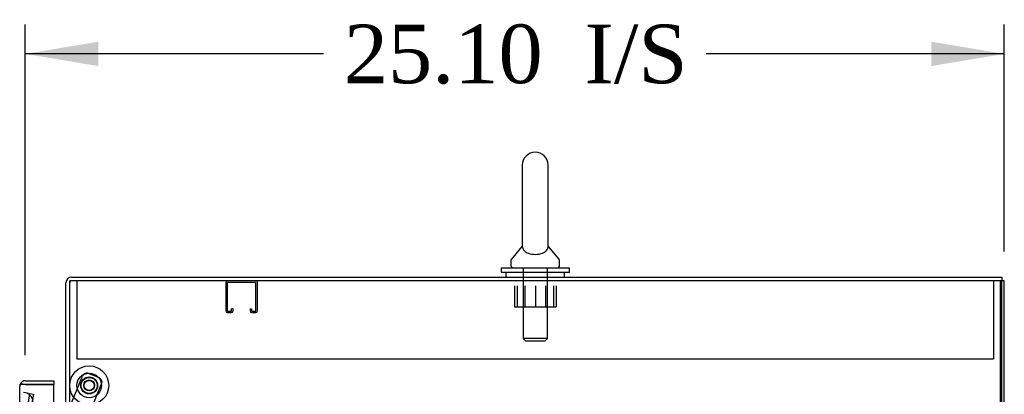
# Model space of a CAD drawing. Header units: inches. Extents: x 1 to 299, y -2 to 199.
# Tile 7 of 11: x 142 to 168, y 132 to 142. Entities that reach past the tile are written whole.
import ezdxf
from ezdxf.enums import TextEntityAlignment as Align
from ezdxf.lldxf.tags import DXFTag

# ---------------------------------------------------------------- set-up
doc = ezdxf.new("R2010")
doc.units = ezdxf.units.IN
doc.header["$MEASUREMENT"] = 0
for name, color, linetype in [('COM50677-1', 7, 'Continuous'), ('COM70215', 7, 'Continuous'), ('COM70220', 7, 'Continuous'), ('COM70757-2', 7, 'Continuous'), ('COM70763-2', 7, 'Continuous'), ('COM70764-7', 7, 'Continuous'), ('COM70839-3', 7, 'Continuous'), ('COM71206-4', 7, 'Continuous'), ('Default', 7, 'Continuous'), ('NTS18024', 7, 'Continuous'), ('ROL87452', 7, 'Continuous'), ('RVT17786', 7, 'Continuous'), ('SCS86415', 7, 'Continuous'), ('WAF25376', 7, 'Continuous'), ('WAF25377', 7, 'Continuous'), ('WAM254785', 7, 'Continuous')]:
    doc.layers.add(name, color=color, linetype=linetype)
doc.styles.add('SEACAD_Times_New_Roman', font='times.ttf')
tags = doc.linetypes.add('HIDDEN2', pattern=[0.1875, 0.125, -0.0625]).pattern_tags.tags
tags[6:7] = [DXFTag(74, 4), DXFTag(75, 0), DXFTag(340, '0'), DXFTag(46, 0.0), DXFTag(50, 0.0), DXFTag(44, 0.0), DXFTag(45, 0.0)]
tags[4:5] = [DXFTag(74, 4), DXFTag(75, 0), DXFTag(340, '0'), DXFTag(46, 0.0), DXFTag(50, 0.0), DXFTag(44, 0.0), DXFTag(45, 0.0)]
doc.dimstyles.new('HAMMOND_(STH_-_300x200)', dxfattribs={"dimtxt": 1.5, "dimasz": 1.875, "dimexe": 0.75, "dimexo": 0.75, "dimgap": 0.375, "dimtad": 0, "dimtih": 1, "dimtoh": 1, "dimzin": 0, "dimdsep": 46, "dimtxsty": 'SEACAD_Times_New_Roman', "dimblk1": '_SE_FILLED', "dimblk2": '_SE_FILLED', "dimsah": 1, "dimcen": 0.75, "dimadec": 0, "dimazin": 0, "dimtfac": 0.8, "dimtofl": 0, "dimtmove": 0, "dimatfit": 3, "dimfxl": 1, "dimtolj": 1, "dimtzin": 0, "dimarcsym": 0})

# ---------------------------------------------------------------- blocks, each defined once
blk = doc.blocks.new('SE3')
at = {"layer": 'COM50677-1', "color": 7, "linetype": 'HIDDEN2'}
for p, q in [((143.856, 135.304), (143.856, 135.119)), ((143.856, 135.119), (143.856, 133.304)), ((167.356, 135.304), (167.356, 135.119)), ((167.356, 135.119), (167.356, 133.304)), ((143.856, 133.304), (167.356, 133.304))]:
    blk.add_line(p, q, dxfattribs=at)
at = {"layer": 'COM70215', "color": 7, "linetype": 'HIDDEN2'}
for p, q in [((147.669, 135.261), (147.669, 134.534)), ((147.709, 135.261), (147.709, 134.534)), ((148.439, 135.264), (147.712, 135.264)), ((148.442, 134.534), (148.442, 135.261)), ((148.482, 134.534), (148.482, 135.261)), ((147.817, 134.534), (147.817, 134.585)), ((147.857, 134.585), (147.817, 134.585)), ((147.857, 134.534), (147.857, 134.585)), ((148.294, 134.585), (148.294, 134.534)), ((148.294, 134.585), (148.334, 134.585)), ((148.334, 134.585), (148.334, 134.534)), ((147.712, 134.531), (147.814, 134.531)), ((147.712, 134.491), (147.814, 134.491)), ((148.337, 134.531), (148.439, 134.531)), ((148.337, 134.491), (148.439, 134.491))]:
    blk.add_line(p, q, dxfattribs=at)
for centre, radius, start, end in [((147.712, 135.261), 0.043, 90, 180), ((147.712, 135.261), 0.003, 90, 180), ((148.439, 135.261), 0.043, 0, 90), ((148.439, 135.261), 0.003, 0, 90), ((147.712, 134.534), 0.043, 180, 270), ((147.712, 134.534), 0.003, 180, 270), ((147.814, 134.534), 0.003, 270, 0), ((147.814, 134.534), 0.043, 270, 0), ((148.337, 134.534), 0.043, 180, 270), ((148.337, 134.534), 0.003, 180, 270), ((148.439, 134.534), 0.003, 270, 0), ((148.439, 134.534), 0.043, 270, 0)]:
    blk.add_arc(centre, radius, start, end, dxfattribs=at)
at = {"layer": 'COM70220', "color": 7, "linetype": 'HIDDEN2'}
blk.add_arc((142.482, 132.194), 0.25, 0, 90, dxfattribs=at)
at = {"layer": 'COM70757-2', "color": 7, "linetype": 'Continuous'}
for p, q in [((142.387, 132.602), (142.387, 132.602)), ((142.387, 132.602), (142.387, 132.602)), ((142.387, 132.601), (142.387, 132.602)), ((142.387, 70.355), (142.387, 132.601)), ((142.467, 132.65), (142.417, 132.688)), ((142.53, 132.649), (142.417, 132.649)), ((142.53, 132.65), (142.467, 132.65)), ((142.53, 132.744), (143.262, 132.744)), ((142.53, 132.65), (142.53, 132.649)), ((142.53, 132.649), (143.262, 132.649)), ((143.262, 132.649), (142.53, 132.649)), ((143.262, 132.744), (143.262, 132.649)), ((143.262, 70.307), (143.262, 132.649))]:
    blk.add_line(p, q, dxfattribs=at)
for start, end in [(142.4964, 179.8439), (179.9238, 180), (90, 142.4964)]:
    blk.add_arc((142.53, 132.601), 0.143, start, end, dxfattribs=at)
blk.add_open_spline([(142.417, 132.649), (142.407, 132.641), (142.4, 132.633), (142.392, 132.621), (142.39, 132.617), (142.388, 132.61), (142.387, 132.606), (142.387, 132.602)], degree=3, knots=[0, 0, 0, 0, 0.5, 0.5, 0.75, 0.75, 1, 1, 1, 1], dxfattribs=at)
at = {"layer": 'COM70763-2', "color": 7, "linetype": 'HIDDEN2'}
blk.add_line((167.539, 63.434), (167.539, 135.304), dxfattribs=at)
at = {"layer": 'COM70763-2', "color": 7, "linetype": 'Continuous'}
for p, q in [((167.634, 135.304), (167.574, 135.304)), ((167.634, 63.434), (167.634, 135.304))]:
    blk.add_line(p, q, dxfattribs=at)
at = {"layer": 'COM70764-7', "color": 7, "linetype": 'Continuous'}
for p, q in [((143.717, 135.399), (167.574, 135.399)), ((167.574, 135.399), (167.574, 135.304)), ((143.574, 132.054), (143.574, 135.256))]:
    blk.add_line(p, q, dxfattribs=at)
at = {"layer": 'COM70764-7', "color": 7, "linetype": 'HIDDEN2'}
for p, q in [((142.609, 132.192), (142.649, 132.421)), ((142.649, 132.421), (142.743, 132.404)), ((142.743, 132.404), (142.702, 132.176))]:
    blk.add_line(p, q, dxfattribs=at)
at = {"layer": 'COM70764-7', "color": 7, "linetype": 'Continuous'}
blk.add_arc((143.717, 135.256), 0.143, 90, 180, dxfattribs=at)
at = {"layer": 'COM70764-7', "color": 7, "linetype": 'HIDDEN2'}
blk.add_arc((143.717, 135.256), 0.048, 90, 180, dxfattribs=at)
at = {"layer": 'COM70839-3', "color": 7, "linetype": 'HIDDEN2'}
for p, q in [((143.662, 132.054), (143.998, 132.866)), ((144.161, 132.934), (144.421, 132.826)), ((143.389, 130.006), (144.488, 132.663))]:
    blk.add_line(p, q, dxfattribs=at)
blk.add_circle((144.169, 132.626), 0.129, dxfattribs=at)
for centre, start, end in [((144.113, 132.818), 67.5155, 157.5155), ((144.373, 132.711), 337.5155, 67.5155)]:
    blk.add_arc(centre, 0.125, start, end, dxfattribs=at)
at = {"layer": 'COM71206-4', "color": 7, "linetype": 'Continuous'}
for p, q in [((167.574, 135.304), (143.669, 135.304)), ((143.669, 132.054), (143.669, 135.304)), ((167.574, 63.434), (167.574, 135.304))]:
    blk.add_line(p, q, dxfattribs=at)
at = {"layer": 'NTS18024', "color": 7, "linetype": 'HIDDEN2'}
for p, q in [((155.071, 135.179), (155.071, 134.634)), ((155.141, 135.179), (155.141, 134.634)), ((155.343, 135.179), (155.343, 134.634)), ((155.61, 135.179), (155.61, 134.634)), ((155.869, 135.179), (155.869, 134.634)), ((156.071, 135.179), (156.071, 134.634)), ((156.144, 135.179), (156.144, 134.634)), ((155.071, 134.634), (155.343, 134.634)), ((155.343, 134.634), (155.869, 134.634)), ((155.869, 134.634), (156.144, 134.634))]:
    blk.add_line(p, q, dxfattribs=at)
at = {"layer": 'ROL87452', "color": 7, "linetype": 'HIDDEN2'}
for radius in [0.5, 0.206]:
    blk.add_circle((144.169, 132.626), radius, dxfattribs=at)
at = {"layer": 'RVT17786', "color": 7, "linetype": 'HIDDEN2'}
blk.add_circle((144.169, 132.626), 0.217, dxfattribs=at)
at = {"layer": 'SCS86415', "color": 7, "linetype": 'Continuous'}
for p, q in [((155.275, 138.264), (155.275, 136.193)), ((155.937, 136.193), (155.937, 138.264)), ((155.266, 136.184), (154.995, 135.857)), ((156.217, 135.857), (155.946, 136.184)), ((154.981, 135.819), (154.981, 135.699)), ((156.231, 135.699), (156.231, 135.819))]:
    blk.add_line(p, q, dxfattribs=at)
at = {"layer": 'SCS86415', "color": 7, "linetype": 'HIDDEN2'}
for p, q in [((155.294, 135.639), (155.294, 133.824)), ((155.918, 133.824), (155.918, 135.639)), ((155.918, 133.824), (155.294, 133.824)), ((155.294, 133.824), (155.354, 133.764)), ((155.858, 133.764), (155.918, 133.824)), ((155.354, 133.764), (155.858, 133.764))]:
    blk.add_line(p, q, dxfattribs=at)
at = {"layer": 'SCS86415', "color": 7, "linetype": 'Continuous'}
for centre, radius, start, end in [((155.606, 138.264), 0.331, 0, 180), ((155.041, 135.819), 0.06, 140.3214, 180), ((156.171, 135.819), 0.06, 0, 39.6786), ((155.041, 135.699), 0.06, 180, 270), ((156.171, 135.699), 0.06, 270, 0)]:
    blk.add_arc(centre, radius, start, end, dxfattribs=at)
blk.add_open_spline([(155.275, 136.203), (155.275, 136.198), (155.274, 136.178), (155.285, 136.131), (155.298, 136.103), (155.348, 136.05), (155.385, 136.026), (155.486, 135.99), (155.55, 135.98), (155.68, 135.982), (155.742, 135.994), (155.839, 136.032), (155.873, 136.058), (155.919, 136.111), (155.93, 136.139), (155.938, 136.182), (155.937, 136.198), (155.937, 136.203)], degree=3, knots=[0.1938591, 0.1938591, 0.1938591, 0.1938591, 0.25, 0.25, 0.3125, 0.3125, 0.375, 0.375, 0.4375, 0.4375, 0.5, 0.5, 0.5625, 0.5625, 0.625, 0.625, 0.6750967, 0.6750967, 0.6750967, 0.6750967], dxfattribs=at)
at = {"layer": 'WAF25376', "color": 7, "linetype": 'HIDDEN2'}
for radius in [0.315, 0.14]:
    blk.add_circle((144.169, 132.626), radius, dxfattribs=at)
at = {"layer": 'WAF25377', "color": 7, "linetype": 'Continuous'}
for p, q in [((154.731, 135.639), (156.481, 135.639)), ((154.731, 135.639), (154.731, 135.524)), ((156.481, 135.524), (156.481, 135.639)), ((154.731, 135.524), (156.481, 135.524))]:
    blk.add_line(p, q, dxfattribs=at)
at = {"layer": 'WAM254785', "color": 7, "linetype": 'Continuous'}
for p, q in [((154.856, 135.524), (154.856, 135.399)), ((156.356, 135.399), (156.356, 135.524))]:
    blk.add_line(p, q, dxfattribs=at)
blk = doc.blocks.new('DMBLK4835')
at = {"layer": 'Default', "linetype": 'Continuous'}
for points in [[(144.405, 141.426), (142.53, 141.114), (144.405, 140.801)], [(165.759, 141.426), (165.759, 140.801), (167.634, 141.114)]]:
    blk.add_hatch(color=7, dxfattribs=at).paths.add_polyline_path(points)
at = {"layer": 'Default', "color": 7, "linetype": 'Continuous'}
for p, q in [((142.53, 133.399), (142.53, 141.864)), ((167.634, 136.054), (167.634, 141.864)), ((150.175, 141.114), (142.53, 141.114)), ((167.634, 141.114), (159.989, 141.114))]:
    blk.add_line(p, q, dxfattribs=at)
at = {"layer": 'Default', "color": 7, "linetype": 'Continuous', "style": 'SEACAD_Times_New_Roman'}
for s, p in [('25.10', (150.7, 141.864)), ('I/S', (156.869, 141.864))]:
    blk.add_text(s, height=1.5, dxfattribs=at).set_placement(p, align=Align.TOP_LEFT)
blk = doc.blocks.new('_SE_FILLED')
at = {"color": 0}
blk.add_line((0, 0), (-1, 0), dxfattribs=at)
blk.add_solid([(0, 0), (-1, -0.1665), (-1, 0.1665), (0, 0)], dxfattribs=at)

msp = doc.modelspace()

# ---------------------------------------------------------------- block references
at = {"layer": 'Default'}
msp.add_blockref('SE3', (0, 0), dxfattribs=at)

# ---------------------------------------------------------------- dimensions: what is measured, and where the dimension line sits
at = {"layer": 'Default', "color": 7, "linetype": 'Continuous'}
dim = msp.add_linear_dim(base=(142.53, 141.114), p1=(167.634, 135.304), p2=(142.53, 132.649), text='\\A1;<> I/S', dimstyle='HAMMOND_(STH_-_300x200)', dxfattribs=at)
dim.commit()
dim.dimension.update_dxf_attribs({"geometry": 'DMBLK4835', "text_midpoint": (155.082, 141.114), "dimtype": 160})

doc.saveas('drawing.dxf')
